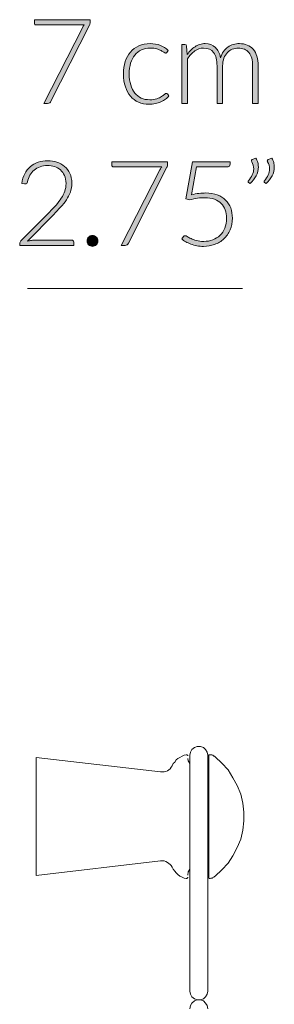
# Model space of a CAD drawing. Header units: inches. Extents: x 21.4 to 66.1, y -65.8 to -7.3.
# Tile 9 of 9: x 60.7 to 66.1, y -28.1 to -7.3. Entities that reach past the tile are written whole.
import ezdxf

# ---------------------------------------------------------------- set-up
doc = ezdxf.new("R2010")
doc.units = ezdxf.units.IN
doc.header["$MEASUREMENT"] = 0
doc.layers.add('Capa 1', color=7, linetype='Continuous')

# ---------------------------------------------------------------- blocks, each defined once
blk = doc.blocks.new('block 5')
at = {"layer": 'Capa 1'}
h = blk.add_hatch(color=250, dxfattribs=at)
h.dxf.hatch_style = 2
edge = h.paths.add_edge_path()
edge.add_spline(control_points=[(62.169, -7.333), (62.169, -7.333), (62.169, -7.387), (62.169, -7.387), (62.169, -7.401), (62.168, -7.414), (62.165, -7.424), (62.162, -7.434), (62.158, -7.443), (62.154, -7.451), (62.154, -7.451), (61.343, -9.056), (61.343, -9.056), (61.337, -9.07), (61.328, -9.081), (61.316, -9.089), (61.305, -9.097), (61.29, -9.101), (61.272, -9.101), (61.272, -9.101), (61.191, -9.101), (61.191, -9.101), (61.191, -9.101), (62.007, -7.502), (62.007, -7.502), (62.018, -7.481), (62.031, -7.461), (62.045, -7.443), (62.045, -7.443), (61.026, -7.443), (61.026, -7.443), (61.017, -7.443), (61.009, -7.44), (61.003, -7.433), (60.997, -7.427), (60.993, -7.419), (60.993, -7.41), (60.993, -7.41), (60.993, -7.333), (60.993, -7.333), (60.993, -7.333), (62.169, -7.333), (62.169, -7.333)], knot_values=[0, 0, 0, 0, 1, 1, 1, 2, 2, 2, 3, 3, 3, 4, 4, 4, 5, 5, 5, 6, 6, 6, 7, 7, 7, 8, 8, 8, 9, 9, 9, 10, 10, 10, 11, 11, 11, 12, 12, 12, 13, 13, 13, 14, 14, 14, 14], degree=3, periodic=1)
h = blk.add_hatch(color=250, dxfattribs=at)
h.dxf.hatch_style = 2
edge = h.paths.add_edge_path()
edge.add_spline(control_points=[(63.784, -8.024), (63.779, -8.029), (63.775, -8.032), (63.772, -8.035), (63.768, -8.038), (63.763, -8.039), (63.756, -8.039), (63.748, -8.039), (63.736, -8.034), (63.722, -8.022), (63.707, -8.011), (63.688, -7.999), (63.664, -7.986), (63.64, -7.972), (63.609, -7.96), (63.573, -7.949), (63.537, -7.938), (63.493, -7.932), (63.441, -7.932), (63.369, -7.932), (63.306, -7.945), (63.251, -7.97), (63.195, -7.996), (63.149, -8.032), (63.111, -8.079), (63.073, -8.127), (63.044, -8.184), (63.024, -8.252), (63.004, -8.319), (62.994, -8.395), (62.994, -8.479), (62.994, -8.567), (63.004, -8.644), (63.025, -8.711), (63.045, -8.779), (63.074, -8.836), (63.111, -8.882), (63.149, -8.928), (63.194, -8.964), (63.247, -8.988), (63.301, -9.012), (63.36, -9.024), (63.425, -9.024), (63.485, -9.024), (63.535, -9.017), (63.575, -9.003), (63.616, -8.988), (63.649, -8.973), (63.675, -8.956), (63.702, -8.94), (63.723, -8.924), (63.738, -8.91), (63.753, -8.896), (63.766, -8.889), (63.775, -8.889), (63.786, -8.889), (63.794, -8.893), (63.8, -8.902), (63.8, -8.902), (63.832, -8.942), (63.832, -8.942), (63.813, -8.966), (63.789, -8.99), (63.76, -9.012), (63.73, -9.033), (63.698, -9.052), (63.661, -9.068), (63.624, -9.084), (63.585, -9.096), (63.542, -9.105), (63.499, -9.113), (63.454, -9.118), (63.407, -9.118), (63.328, -9.118), (63.256, -9.103), (63.191, -9.075), (63.125, -9.046), (63.069, -9.004), (63.022, -8.949), (62.975, -8.895), (62.938, -8.828), (62.912, -8.749), (62.886, -8.67), (62.873, -8.58), (62.873, -8.479), (62.873, -8.384), (62.885, -8.298), (62.91, -8.219), (62.935, -8.141), (62.972, -8.073), (63.019, -8.017), (63.067, -7.96), (63.126, -7.916), (63.196, -7.885), (63.265, -7.854), (63.345, -7.838), (63.435, -7.838), (63.516, -7.838), (63.588, -7.851), (63.651, -7.877), (63.713, -7.903), (63.768, -7.938), (63.815, -7.982), (63.815, -7.982), (63.784, -8.024), (63.784, -8.024)], knot_values=[0, 0, 0, 0, 1, 1, 1, 2, 2, 2, 3, 3, 3, 4, 4, 4, 5, 5, 5, 6, 6, 6, 7, 7, 7, 8, 8, 8, 9, 9, 9, 10, 10, 10, 11, 11, 11, 12, 12, 12, 13, 13, 13, 14, 14, 14, 15, 15, 15, 16, 16, 16, 17, 17, 17, 18, 18, 18, 19, 19, 19, 20, 20, 20, 21, 21, 21, 22, 22, 22, 23, 23, 23, 24, 24, 24, 25, 25, 25, 26, 26, 26, 27, 27, 27, 28, 28, 28, 29, 29, 29, 30, 30, 30, 31, 31, 31, 32, 32, 32, 33, 33, 33, 34, 34, 34, 35, 35, 35, 35], degree=3, periodic=1)
h = blk.add_hatch(color=250, dxfattribs=at)
h.dxf.hatch_style = 2
edge = h.paths.add_edge_path()
edge.add_spline(control_points=[(64.102, -9.101), (64.102, -9.101), (64.102, -7.858), (64.102, -7.858), (64.102, -7.858), (64.167, -7.858), (64.167, -7.858), (64.189, -7.858), (64.201, -7.869), (64.205, -7.889), (64.205, -7.889), (64.216, -8.069), (64.216, -8.069), (64.24, -8.035), (64.266, -8.004), (64.293, -7.976), (64.321, -7.947), (64.35, -7.923), (64.381, -7.903), (64.413, -7.882), (64.446, -7.866), (64.481, -7.855), (64.517, -7.844), (64.554, -7.838), (64.593, -7.838), (64.684, -7.838), (64.756, -7.865), (64.811, -7.918), (64.865, -7.97), (64.901, -8.044), (64.92, -8.138), (64.935, -8.087), (64.956, -8.042), (64.983, -8.005), (65.01, -7.967), (65.041, -7.936), (65.076, -7.911), (65.111, -7.887), (65.149, -7.868), (65.191, -7.856), (65.232, -7.844), (65.274, -7.838), (65.317, -7.838), (65.379, -7.838), (65.434, -7.848), (65.483, -7.869), (65.532, -7.889), (65.574, -7.919), (65.608, -7.959), (65.643, -7.999), (65.669, -8.049), (65.688, -8.107), (65.706, -8.165), (65.715, -8.232), (65.715, -8.307), (65.715, -8.307), (65.715, -9.101), (65.715, -9.101), (65.715, -9.101), (65.596, -9.101), (65.596, -9.101), (65.596, -9.101), (65.596, -8.307), (65.596, -8.307), (65.596, -8.185), (65.57, -8.092), (65.518, -8.029), (65.465, -7.965), (65.39, -7.933), (65.293, -7.933), (65.249, -7.933), (65.208, -7.941), (65.168, -7.957), (65.129, -7.973), (65.094, -7.996), (65.063, -8.028), (65.033, -8.059), (65.009, -8.098), (64.991, -8.144), (64.973, -8.191), (64.964, -8.245), (64.964, -8.307), (64.964, -8.307), (64.964, -9.101), (64.964, -9.101), (64.964, -9.101), (64.845, -9.101), (64.845, -9.101), (64.845, -9.101), (64.845, -8.307), (64.845, -8.307), (64.845, -8.186), (64.821, -8.093), (64.773, -8.029), (64.725, -7.965), (64.654, -7.933), (64.562, -7.933), (64.494, -7.933), (64.432, -7.954), (64.374, -7.994), (64.317, -8.034), (64.266, -8.09), (64.221, -8.162), (64.221, -8.162), (64.221, -9.101), (64.221, -9.101), (64.221, -9.101), (64.102, -9.101), (64.102, -9.101)], knot_values=[0, 0, 0, 0, 1, 1, 1, 2, 2, 2, 3, 3, 3, 4, 4, 4, 5, 5, 5, 6, 6, 6, 7, 7, 7, 8, 8, 8, 9, 9, 9, 10, 10, 10, 11, 11, 11, 12, 12, 12, 13, 13, 13, 14, 14, 14, 15, 15, 15, 16, 16, 16, 17, 17, 17, 18, 18, 18, 19, 19, 19, 20, 20, 20, 21, 21, 21, 22, 22, 22, 23, 23, 23, 24, 24, 24, 25, 25, 25, 26, 26, 26, 27, 27, 27, 28, 28, 28, 29, 29, 29, 30, 30, 30, 31, 31, 31, 32, 32, 32, 33, 33, 33, 34, 34, 34, 35, 35, 35, 36, 36, 36, 36], degree=3, periodic=1)
h = blk.add_hatch(color=250, dxfattribs=at)
h.dxf.hatch_style = 2
edge = h.paths.add_edge_path()
edge.add_spline(control_points=[(61.275, -10.312), (61.343, -10.312), (61.407, -10.322), (61.468, -10.341), (61.529, -10.361), (61.583, -10.391), (61.63, -10.43), (61.677, -10.47), (61.714, -10.519), (61.741, -10.579), (61.769, -10.638), (61.783, -10.708), (61.783, -10.788), (61.783, -10.855), (61.772, -10.917), (61.752, -10.974), (61.732, -11.031), (61.704, -11.085), (61.669, -11.138), (61.634, -11.191), (61.593, -11.242), (61.547, -11.291), (61.501, -11.341), (61.452, -11.391), (61.402, -11.443), (61.402, -11.443), (60.848, -12.008), (60.848, -12.008), (60.874, -12.001), (60.902, -11.996), (60.931, -11.993), (60.96, -11.989), (60.989, -11.988), (61.018, -11.988), (61.018, -11.988), (61.781, -11.988), (61.781, -11.988), (61.795, -11.988), (61.805, -11.992), (61.813, -11.999), (61.821, -12.007), (61.825, -12.018), (61.825, -12.03), (61.825, -12.03), (61.825, -12.1), (61.825, -12.1), (61.825, -12.1), (60.684, -12.1), (60.684, -12.1), (60.684, -12.1), (60.684, -12.058), (60.684, -12.058), (60.684, -12.048), (60.686, -12.039), (60.691, -12.029), (60.696, -12.02), (60.701, -12.012), (60.708, -12.005), (60.708, -12.005), (61.311, -11.394), (61.311, -11.394), (61.362, -11.343), (61.408, -11.294), (61.45, -11.247), (61.493, -11.199), (61.529, -11.151), (61.561, -11.103), (61.592, -11.055), (61.617, -11.005), (61.634, -10.954), (61.652, -10.904), (61.661, -10.849), (61.661, -10.792), (61.661, -10.727), (61.65, -10.67), (61.629, -10.622), (61.607, -10.575), (61.578, -10.535), (61.542, -10.505), (61.506, -10.474), (61.464, -10.451), (61.417, -10.436), (61.37, -10.421), (61.321, -10.413), (61.269, -10.413), (61.213, -10.413), (61.162, -10.422), (61.115, -10.439), (61.068, -10.456), (61.026, -10.48), (60.99, -10.51), (60.953, -10.54), (60.923, -10.577), (60.9, -10.619), (60.876, -10.661), (60.86, -10.707), (60.85, -10.757), (60.842, -10.786), (60.826, -10.801), (60.8, -10.801), (60.799, -10.801), (60.797, -10.801), (60.794, -10.8), (60.792, -10.8), (60.79, -10.8), (60.788, -10.8), (60.788, -10.8), (60.728, -10.79), (60.728, -10.79), (60.738, -10.714), (60.759, -10.646), (60.79, -10.587), (60.821, -10.528), (60.86, -10.478), (60.908, -10.437), (60.955, -10.396), (61.01, -10.365), (61.073, -10.344), (61.135, -10.323), (61.203, -10.312), (61.275, -10.312)], knot_values=[0, 0, 0, 0, 1, 1, 1, 2, 2, 2, 3, 3, 3, 4, 4, 4, 5, 5, 5, 6, 6, 6, 7, 7, 7, 8, 8, 8, 9, 9, 9, 10, 10, 10, 11, 11, 11, 12, 12, 12, 13, 13, 13, 14, 14, 14, 15, 15, 15, 16, 16, 16, 17, 17, 17, 18, 18, 18, 19, 19, 19, 20, 20, 20, 21, 21, 21, 22, 22, 22, 23, 23, 23, 24, 24, 24, 25, 25, 25, 26, 26, 26, 27, 27, 27, 28, 28, 28, 29, 29, 29, 30, 30, 30, 31, 31, 31, 32, 32, 32, 33, 33, 33, 34, 34, 34, 35, 35, 35, 36, 36, 36, 37, 37, 37, 38, 38, 38, 39, 39, 39, 40, 40, 40, 40], degree=3, periodic=1)
h = blk.add_hatch(color=250, dxfattribs=at)
h.dxf.hatch_style = 2
edge = h.paths.add_edge_path()
edge.add_spline(control_points=[(63.804, -10.332), (63.804, -10.332), (63.804, -10.386), (63.804, -10.386), (63.804, -10.4), (63.802, -10.412), (63.8, -10.423), (63.797, -10.433), (63.793, -10.442), (63.789, -10.449), (63.789, -10.449), (62.978, -12.055), (62.978, -12.055), (62.972, -12.068), (62.963, -12.079), (62.951, -12.088), (62.94, -12.096), (62.925, -12.1), (62.907, -12.1), (62.907, -12.1), (62.825, -12.1), (62.825, -12.1), (62.825, -12.1), (63.642, -10.501), (63.642, -10.501), (63.652, -10.479), (63.665, -10.459), (63.68, -10.442), (63.68, -10.442), (62.661, -10.442), (62.661, -10.442), (62.651, -10.442), (62.644, -10.439), (62.638, -10.432), (62.631, -10.425), (62.628, -10.417), (62.628, -10.408), (62.628, -10.408), (62.628, -10.332), (62.628, -10.332), (62.628, -10.332), (63.804, -10.332), (63.804, -10.332)], knot_values=[0, 0, 0, 0, 1, 1, 1, 2, 2, 2, 3, 3, 3, 4, 4, 4, 5, 5, 5, 6, 6, 6, 7, 7, 7, 8, 8, 8, 9, 9, 9, 10, 10, 10, 11, 11, 11, 12, 12, 12, 13, 13, 13, 14, 14, 14, 14], degree=3, periodic=1)
h = blk.add_hatch(color=250, dxfattribs=at)
h.dxf.hatch_style = 2
edge = h.paths.add_edge_path()
edge.add_spline(control_points=[(65.122, -10.383), (65.122, -10.4), (65.116, -10.414), (65.105, -10.425), (65.094, -10.436), (65.076, -10.442), (65.052, -10.442), (65.052, -10.442), (64.412, -10.442), (64.412, -10.442), (64.412, -10.442), (64.306, -11.032), (64.306, -11.032), (64.362, -11.018), (64.415, -11.007), (64.465, -11.001), (64.515, -10.995), (64.563, -10.992), (64.609, -10.992), (64.7, -10.992), (64.781, -11.005), (64.851, -11.031), (64.921, -11.058), (64.979, -11.094), (65.027, -11.141), (65.074, -11.188), (65.109, -11.244), (65.133, -11.309), (65.157, -11.374), (65.169, -11.445), (65.169, -11.522), (65.169, -11.615), (65.153, -11.698), (65.121, -11.772), (65.088, -11.846), (65.044, -11.908), (64.989, -11.96), (64.934, -12.012), (64.869, -12.051), (64.795, -12.079), (64.721, -12.106), (64.642, -12.12), (64.559, -12.12), (64.509, -12.12), (64.463, -12.116), (64.419, -12.107), (64.374, -12.098), (64.333, -12.087), (64.294, -12.072), (64.254, -12.057), (64.219, -12.04), (64.186, -12.021), (64.154, -12.002), (64.125, -11.983), (64.1, -11.963), (64.1, -11.963), (64.135, -11.914), (64.135, -11.914), (64.143, -11.901), (64.156, -11.895), (64.171, -11.895), (64.182, -11.895), (64.198, -11.901), (64.218, -11.914), (64.239, -11.926), (64.265, -11.94), (64.297, -11.955), (64.329, -11.97), (64.367, -11.984), (64.411, -11.996), (64.454, -12.009), (64.505, -12.015), (64.564, -12.015), (64.632, -12.015), (64.695, -12.004), (64.755, -11.982), (64.814, -11.96), (64.865, -11.928), (64.909, -11.886), (64.953, -11.845), (64.987, -11.793), (65.011, -11.732), (65.036, -11.671), (65.048, -11.602), (65.048, -11.524), (65.048, -11.461), (65.039, -11.402), (65.02, -11.349), (65.001, -11.296), (64.973, -11.25), (64.935, -11.212), (64.897, -11.174), (64.849, -11.145), (64.792, -11.124), (64.734, -11.102), (64.665, -11.092), (64.587, -11.092), (64.54, -11.092), (64.489, -11.095), (64.436, -11.103), (64.383, -11.111), (64.326, -11.123), (64.266, -11.139), (64.266, -11.139), (64.189, -11.115), (64.189, -11.115), (64.189, -11.115), (64.328, -10.332), (64.328, -10.332), (64.328, -10.332), (65.122, -10.332), (65.122, -10.332), (65.122, -10.332), (65.122, -10.383), (65.122, -10.383)], knot_values=[0, 0, 0, 0, 1, 1, 1, 2, 2, 2, 3, 3, 3, 4, 4, 4, 5, 5, 5, 6, 6, 6, 7, 7, 7, 8, 8, 8, 9, 9, 9, 10, 10, 10, 11, 11, 11, 12, 12, 12, 13, 13, 13, 14, 14, 14, 15, 15, 15, 16, 16, 16, 17, 17, 17, 18, 18, 18, 19, 19, 19, 20, 20, 20, 21, 21, 21, 22, 22, 22, 23, 23, 23, 24, 24, 24, 25, 25, 25, 26, 26, 26, 27, 27, 27, 28, 28, 28, 29, 29, 29, 30, 30, 30, 31, 31, 31, 32, 32, 32, 33, 33, 33, 34, 34, 34, 35, 35, 35, 36, 36, 36, 37, 37, 37, 38, 38, 38, 38], degree=3, periodic=1)
h = blk.add_hatch(color=250, dxfattribs=at)
h.dxf.hatch_style = 2
edge = h.paths.add_edge_path()
edge.add_spline(control_points=[(65.664, -10.254), (65.683, -10.286), (65.696, -10.318), (65.704, -10.349), (65.713, -10.38), (65.717, -10.412), (65.717, -10.443), (65.717, -10.508), (65.701, -10.571), (65.669, -10.631), (65.638, -10.691), (65.596, -10.745), (65.546, -10.794), (65.546, -10.794), (65.511, -10.772), (65.511, -10.772), (65.505, -10.767), (65.502, -10.761), (65.502, -10.754), (65.502, -10.748), (65.504, -10.742), (65.51, -10.737), (65.541, -10.695), (65.567, -10.653), (65.588, -10.611), (65.609, -10.569), (65.619, -10.526), (65.619, -10.481), (65.619, -10.433), (65.605, -10.383), (65.576, -10.332), (65.572, -10.325), (65.569, -10.319), (65.569, -10.312), (65.569, -10.3), (65.576, -10.292), (65.588, -10.287), (65.588, -10.287), (65.664, -10.254), (65.664, -10.254)], knot_values=[0, 0, 0, 0, 1, 1, 1, 2, 2, 2, 3, 3, 3, 4, 4, 4, 5, 5, 5, 6, 6, 6, 7, 7, 7, 8, 8, 8, 9, 9, 9, 10, 10, 10, 11, 11, 11, 12, 12, 12, 13, 13, 13, 13], degree=3, periodic=1)
edge = h.paths.add_edge_path()
edge.add_spline(control_points=[(66, -10.254), (66.019, -10.286), (66.032, -10.318), (66.04, -10.349), (66.049, -10.38), (66.053, -10.412), (66.053, -10.443), (66.053, -10.508), (66.037, -10.571), (66.005, -10.631), (65.974, -10.691), (65.933, -10.745), (65.882, -10.794), (65.882, -10.794), (65.847, -10.772), (65.847, -10.772), (65.841, -10.767), (65.838, -10.761), (65.838, -10.754), (65.838, -10.748), (65.841, -10.742), (65.845, -10.737), (65.877, -10.695), (65.903, -10.653), (65.924, -10.611), (65.945, -10.569), (65.955, -10.526), (65.955, -10.481), (65.955, -10.433), (65.941, -10.383), (65.912, -10.332), (65.907, -10.325), (65.905, -10.319), (65.905, -10.312), (65.905, -10.3), (65.912, -10.292), (65.924, -10.287), (65.924, -10.287), (66, -10.254), (66, -10.254)], knot_values=[0, 0, 0, 0, 1, 1, 1, 2, 2, 2, 3, 3, 3, 4, 4, 4, 5, 5, 5, 6, 6, 6, 7, 7, 7, 8, 8, 8, 9, 9, 9, 10, 10, 10, 11, 11, 11, 12, 12, 12, 13, 13, 13, 13], degree=3, periodic=1)
h = blk.add_hatch(color=250, dxfattribs=at)
h.dxf.hatch_style = 2
edge = h.paths.add_edge_path()
edge.add_spline(control_points=[(62.104, -12.004), (62.104, -11.988), (62.106, -11.973), (62.112, -11.959), (62.118, -11.945), (62.126, -11.932), (62.137, -11.922), (62.147, -11.912), (62.159, -11.903), (62.173, -11.897), (62.187, -11.891), (62.202, -11.887), (62.218, -11.887), (62.234, -11.887), (62.249, -11.891), (62.264, -11.897), (62.278, -11.903), (62.29, -11.912), (62.3, -11.922), (62.311, -11.932), (62.319, -11.945), (62.326, -11.959), (62.332, -11.973), (62.335, -11.988), (62.335, -12.004), (62.335, -12.02), (62.332, -12.036), (62.326, -12.049), (62.319, -12.063), (62.311, -12.075), (62.3, -12.086), (62.29, -12.096), (62.278, -12.104), (62.264, -12.11), (62.249, -12.116), (62.234, -12.119), (62.218, -12.119), (62.186, -12.119), (62.159, -12.108), (62.137, -12.086), (62.115, -12.064), (62.104, -12.036), (62.104, -12.004)], knot_values=[0, 0, 0, 0, 1, 1, 1, 2, 2, 2, 3, 3, 3, 4, 4, 4, 5, 5, 5, 6, 6, 6, 7, 7, 7, 8, 8, 8, 9, 9, 9, 10, 10, 10, 11, 11, 11, 12, 12, 12, 13, 13, 13, 14, 14, 14, 14], degree=3, periodic=1)
at = {"layer": 'Capa 1', "lineweight": 0}
for points, knots in [([(62.169, -7.333), (62.169, -7.333), (62.169, -7.387), (62.169, -7.387), (62.169, -7.401), (62.168, -7.414), (62.165, -7.424), (62.162, -7.434), (62.158, -7.443), (62.154, -7.451), (62.154, -7.451), (61.343, -9.056), (61.343, -9.056), (61.337, -9.07), (61.328, -9.081), (61.316, -9.089), (61.305, -9.097), (61.29, -9.101), (61.272, -9.101), (61.272, -9.101), (61.191, -9.101), (61.191, -9.101), (61.191, -9.101), (62.007, -7.502), (62.007, -7.502), (62.018, -7.481), (62.031, -7.461), (62.045, -7.443), (62.045, -7.443), (61.026, -7.443), (61.026, -7.443), (61.017, -7.443), (61.009, -7.44), (61.003, -7.433), (60.997, -7.427), (60.993, -7.419), (60.993, -7.41), (60.993, -7.41), (60.993, -7.333), (60.993, -7.333), (60.993, -7.333), (62.169, -7.333), (62.169, -7.333)], [0, 0, 0, 0, 1, 1, 1, 2, 2, 2, 3, 3, 3, 4, 4, 4, 5, 5, 5, 6, 6, 6, 7, 7, 7, 8, 8, 8, 9, 9, 9, 10, 10, 10, 11, 11, 11, 12, 12, 12, 13, 13, 13, 14, 14, 14, 14]), ([(63.784, -8.024), (63.779, -8.029), (63.775, -8.032), (63.772, -8.035), (63.768, -8.038), (63.763, -8.039), (63.756, -8.039), (63.748, -8.039), (63.736, -8.034), (63.722, -8.022), (63.707, -8.011), (63.688, -7.999), (63.664, -7.986), (63.64, -7.972), (63.609, -7.96), (63.573, -7.949), (63.537, -7.938), (63.493, -7.932), (63.441, -7.932), (63.369, -7.932), (63.306, -7.945), (63.251, -7.97), (63.195, -7.996), (63.149, -8.032), (63.111, -8.079), (63.073, -8.127), (63.044, -8.184), (63.024, -8.252), (63.004, -8.319), (62.994, -8.395), (62.994, -8.479), (62.994, -8.567), (63.004, -8.644), (63.025, -8.711), (63.045, -8.779), (63.074, -8.836), (63.111, -8.882), (63.149, -8.928), (63.194, -8.964), (63.247, -8.988), (63.301, -9.012), (63.36, -9.024), (63.425, -9.024), (63.485, -9.024), (63.535, -9.017), (63.575, -9.003), (63.616, -8.988), (63.649, -8.973), (63.675, -8.956), (63.702, -8.94), (63.723, -8.924), (63.738, -8.91), (63.753, -8.896), (63.766, -8.889), (63.775, -8.889), (63.786, -8.889), (63.794, -8.893), (63.8, -8.902), (63.8, -8.902), (63.832, -8.942), (63.832, -8.942), (63.813, -8.966), (63.789, -8.99), (63.76, -9.012), (63.73, -9.033), (63.698, -9.052), (63.661, -9.068), (63.624, -9.084), (63.585, -9.096), (63.542, -9.105), (63.499, -9.113), (63.454, -9.118), (63.407, -9.118), (63.328, -9.118), (63.256, -9.103), (63.191, -9.075), (63.125, -9.046), (63.069, -9.004), (63.022, -8.949), (62.975, -8.895), (62.938, -8.828), (62.912, -8.749), (62.886, -8.67), (62.873, -8.58), (62.873, -8.479), (62.873, -8.384), (62.885, -8.298), (62.91, -8.219), (62.935, -8.141), (62.972, -8.073), (63.019, -8.017), (63.067, -7.96), (63.126, -7.916), (63.196, -7.885), (63.265, -7.854), (63.345, -7.838), (63.435, -7.838), (63.516, -7.838), (63.588, -7.851), (63.651, -7.877), (63.713, -7.903), (63.768, -7.938), (63.815, -7.982), (63.815, -7.982), (63.784, -8.024), (63.784, -8.024)], [0, 0, 0, 0, 1, 1, 1, 2, 2, 2, 3, 3, 3, 4, 4, 4, 5, 5, 5, 6, 6, 6, 7, 7, 7, 8, 8, 8, 9, 9, 9, 10, 10, 10, 11, 11, 11, 12, 12, 12, 13, 13, 13, 14, 14, 14, 15, 15, 15, 16, 16, 16, 17, 17, 17, 18, 18, 18, 19, 19, 19, 20, 20, 20, 21, 21, 21, 22, 22, 22, 23, 23, 23, 24, 24, 24, 25, 25, 25, 26, 26, 26, 27, 27, 27, 28, 28, 28, 29, 29, 29, 30, 30, 30, 31, 31, 31, 32, 32, 32, 33, 33, 33, 34, 34, 34, 35, 35, 35, 35]), ([(64.102, -9.101), (64.102, -9.101), (64.102, -7.858), (64.102, -7.858), (64.102, -7.858), (64.167, -7.858), (64.167, -7.858), (64.189, -7.858), (64.201, -7.869), (64.205, -7.889), (64.205, -7.889), (64.216, -8.069), (64.216, -8.069), (64.24, -8.035), (64.266, -8.004), (64.293, -7.976), (64.321, -7.947), (64.35, -7.923), (64.381, -7.903), (64.413, -7.882), (64.446, -7.866), (64.481, -7.855), (64.517, -7.844), (64.554, -7.838), (64.593, -7.838), (64.684, -7.838), (64.756, -7.865), (64.811, -7.918), (64.865, -7.97), (64.901, -8.044), (64.92, -8.138), (64.935, -8.087), (64.956, -8.042), (64.983, -8.005), (65.01, -7.967), (65.041, -7.936), (65.076, -7.911), (65.111, -7.887), (65.149, -7.868), (65.191, -7.856), (65.232, -7.844), (65.274, -7.838), (65.317, -7.838), (65.379, -7.838), (65.434, -7.848), (65.483, -7.869), (65.532, -7.889), (65.574, -7.919), (65.608, -7.959), (65.643, -7.999), (65.669, -8.049), (65.688, -8.107), (65.706, -8.165), (65.715, -8.232), (65.715, -8.307), (65.715, -8.307), (65.715, -9.101), (65.715, -9.101), (65.715, -9.101), (65.596, -9.101), (65.596, -9.101), (65.596, -9.101), (65.596, -8.307), (65.596, -8.307), (65.596, -8.185), (65.57, -8.092), (65.518, -8.029), (65.465, -7.965), (65.39, -7.933), (65.293, -7.933), (65.249, -7.933), (65.208, -7.941), (65.168, -7.957), (65.129, -7.973), (65.094, -7.996), (65.063, -8.028), (65.033, -8.059), (65.009, -8.098), (64.991, -8.144), (64.973, -8.191), (64.964, -8.245), (64.964, -8.307), (64.964, -8.307), (64.964, -9.101), (64.964, -9.101), (64.964, -9.101), (64.845, -9.101), (64.845, -9.101), (64.845, -9.101), (64.845, -8.307), (64.845, -8.307), (64.845, -8.186), (64.821, -8.093), (64.773, -8.029), (64.725, -7.965), (64.654, -7.933), (64.562, -7.933), (64.494, -7.933), (64.432, -7.954), (64.374, -7.994), (64.317, -8.034), (64.266, -8.09), (64.221, -8.162), (64.221, -8.162), (64.221, -9.101), (64.221, -9.101), (64.221, -9.101), (64.102, -9.101), (64.102, -9.101)], [0, 0, 0, 0, 1, 1, 1, 2, 2, 2, 3, 3, 3, 4, 4, 4, 5, 5, 5, 6, 6, 6, 7, 7, 7, 8, 8, 8, 9, 9, 9, 10, 10, 10, 11, 11, 11, 12, 12, 12, 13, 13, 13, 14, 14, 14, 15, 15, 15, 16, 16, 16, 17, 17, 17, 18, 18, 18, 19, 19, 19, 20, 20, 20, 21, 21, 21, 22, 22, 22, 23, 23, 23, 24, 24, 24, 25, 25, 25, 26, 26, 26, 27, 27, 27, 28, 28, 28, 29, 29, 29, 30, 30, 30, 31, 31, 31, 32, 32, 32, 33, 33, 33, 34, 34, 34, 35, 35, 35, 36, 36, 36, 36]), ([(61.275, -10.312), (61.343, -10.312), (61.407, -10.322), (61.468, -10.341), (61.529, -10.361), (61.583, -10.391), (61.63, -10.43), (61.677, -10.47), (61.714, -10.519), (61.741, -10.579), (61.769, -10.638), (61.783, -10.708), (61.783, -10.788), (61.783, -10.855), (61.772, -10.917), (61.752, -10.974), (61.732, -11.031), (61.704, -11.085), (61.669, -11.138), (61.634, -11.191), (61.593, -11.242), (61.547, -11.291), (61.501, -11.341), (61.452, -11.391), (61.402, -11.443), (61.402, -11.443), (60.848, -12.008), (60.848, -12.008), (60.874, -12.001), (60.902, -11.996), (60.931, -11.993), (60.96, -11.989), (60.989, -11.988), (61.018, -11.988), (61.018, -11.988), (61.781, -11.988), (61.781, -11.988), (61.795, -11.988), (61.805, -11.992), (61.813, -11.999), (61.821, -12.007), (61.825, -12.018), (61.825, -12.03), (61.825, -12.03), (61.825, -12.1), (61.825, -12.1), (61.825, -12.1), (60.684, -12.1), (60.684, -12.1), (60.684, -12.1), (60.684, -12.058), (60.684, -12.058), (60.684, -12.048), (60.686, -12.039), (60.691, -12.029), (60.696, -12.02), (60.701, -12.012), (60.708, -12.005), (60.708, -12.005), (61.311, -11.394), (61.311, -11.394), (61.362, -11.343), (61.408, -11.294), (61.45, -11.247), (61.493, -11.199), (61.529, -11.151), (61.561, -11.103), (61.592, -11.055), (61.617, -11.005), (61.634, -10.954), (61.652, -10.904), (61.661, -10.849), (61.661, -10.792), (61.661, -10.727), (61.65, -10.67), (61.629, -10.622), (61.607, -10.575), (61.578, -10.535), (61.542, -10.505), (61.506, -10.474), (61.464, -10.451), (61.417, -10.436), (61.37, -10.421), (61.321, -10.413), (61.269, -10.413), (61.213, -10.413), (61.162, -10.422), (61.115, -10.439), (61.068, -10.456), (61.026, -10.48), (60.99, -10.51), (60.953, -10.54), (60.923, -10.577), (60.9, -10.619), (60.876, -10.661), (60.86, -10.707), (60.85, -10.757), (60.842, -10.786), (60.826, -10.801), (60.8, -10.801), (60.799, -10.801), (60.797, -10.801), (60.794, -10.8), (60.792, -10.8), (60.79, -10.8), (60.788, -10.8), (60.788, -10.8), (60.728, -10.79), (60.728, -10.79), (60.738, -10.714), (60.759, -10.646), (60.79, -10.587), (60.821, -10.528), (60.86, -10.478), (60.908, -10.437), (60.955, -10.396), (61.01, -10.365), (61.073, -10.344), (61.135, -10.323), (61.203, -10.312), (61.275, -10.312)], [0, 0, 0, 0, 1, 1, 1, 2, 2, 2, 3, 3, 3, 4, 4, 4, 5, 5, 5, 6, 6, 6, 7, 7, 7, 8, 8, 8, 9, 9, 9, 10, 10, 10, 11, 11, 11, 12, 12, 12, 13, 13, 13, 14, 14, 14, 15, 15, 15, 16, 16, 16, 17, 17, 17, 18, 18, 18, 19, 19, 19, 20, 20, 20, 21, 21, 21, 22, 22, 22, 23, 23, 23, 24, 24, 24, 25, 25, 25, 26, 26, 26, 27, 27, 27, 28, 28, 28, 29, 29, 29, 30, 30, 30, 31, 31, 31, 32, 32, 32, 33, 33, 33, 34, 34, 34, 35, 35, 35, 36, 36, 36, 37, 37, 37, 38, 38, 38, 39, 39, 39, 40, 40, 40, 40]), ([(63.804, -10.332), (63.804, -10.332), (63.804, -10.386), (63.804, -10.386), (63.804, -10.4), (63.802, -10.412), (63.8, -10.423), (63.797, -10.433), (63.793, -10.442), (63.789, -10.449), (63.789, -10.449), (62.978, -12.055), (62.978, -12.055), (62.972, -12.068), (62.963, -12.079), (62.951, -12.088), (62.94, -12.096), (62.925, -12.1), (62.907, -12.1), (62.907, -12.1), (62.825, -12.1), (62.825, -12.1), (62.825, -12.1), (63.642, -10.501), (63.642, -10.501), (63.652, -10.479), (63.665, -10.459), (63.68, -10.442), (63.68, -10.442), (62.661, -10.442), (62.661, -10.442), (62.651, -10.442), (62.644, -10.439), (62.638, -10.432), (62.631, -10.425), (62.628, -10.417), (62.628, -10.408), (62.628, -10.408), (62.628, -10.332), (62.628, -10.332), (62.628, -10.332), (63.804, -10.332), (63.804, -10.332)], [0, 0, 0, 0, 1, 1, 1, 2, 2, 2, 3, 3, 3, 4, 4, 4, 5, 5, 5, 6, 6, 6, 7, 7, 7, 8, 8, 8, 9, 9, 9, 10, 10, 10, 11, 11, 11, 12, 12, 12, 13, 13, 13, 14, 14, 14, 14]), ([(65.122, -10.383), (65.122, -10.4), (65.116, -10.414), (65.105, -10.425), (65.094, -10.436), (65.076, -10.442), (65.052, -10.442), (65.052, -10.442), (64.412, -10.442), (64.412, -10.442), (64.412, -10.442), (64.306, -11.032), (64.306, -11.032), (64.362, -11.018), (64.415, -11.007), (64.465, -11.001), (64.515, -10.995), (64.563, -10.992), (64.609, -10.992), (64.7, -10.992), (64.781, -11.005), (64.851, -11.031), (64.921, -11.058), (64.979, -11.094), (65.027, -11.141), (65.074, -11.188), (65.109, -11.244), (65.133, -11.309), (65.157, -11.374), (65.169, -11.445), (65.169, -11.522), (65.169, -11.615), (65.153, -11.698), (65.121, -11.772), (65.088, -11.846), (65.044, -11.908), (64.989, -11.96), (64.934, -12.012), (64.869, -12.051), (64.795, -12.079), (64.721, -12.106), (64.642, -12.12), (64.559, -12.12), (64.509, -12.12), (64.463, -12.116), (64.419, -12.107), (64.374, -12.098), (64.333, -12.087), (64.294, -12.072), (64.254, -12.057), (64.219, -12.04), (64.186, -12.021), (64.154, -12.002), (64.125, -11.983), (64.1, -11.963), (64.1, -11.963), (64.135, -11.914), (64.135, -11.914), (64.143, -11.901), (64.156, -11.895), (64.171, -11.895), (64.182, -11.895), (64.198, -11.901), (64.218, -11.914), (64.239, -11.926), (64.265, -11.94), (64.297, -11.955), (64.329, -11.97), (64.367, -11.984), (64.411, -11.996), (64.454, -12.009), (64.505, -12.015), (64.564, -12.015), (64.632, -12.015), (64.695, -12.004), (64.755, -11.982), (64.814, -11.96), (64.865, -11.928), (64.909, -11.886), (64.953, -11.845), (64.987, -11.793), (65.011, -11.732), (65.036, -11.671), (65.048, -11.602), (65.048, -11.524), (65.048, -11.461), (65.039, -11.402), (65.02, -11.349), (65.001, -11.296), (64.973, -11.25), (64.935, -11.212), (64.897, -11.174), (64.849, -11.145), (64.792, -11.124), (64.734, -11.102), (64.665, -11.092), (64.587, -11.092), (64.54, -11.092), (64.489, -11.095), (64.436, -11.103), (64.383, -11.111), (64.326, -11.123), (64.266, -11.139), (64.266, -11.139), (64.189, -11.115), (64.189, -11.115), (64.189, -11.115), (64.328, -10.332), (64.328, -10.332), (64.328, -10.332), (65.122, -10.332), (65.122, -10.332), (65.122, -10.332), (65.122, -10.383), (65.122, -10.383)], [0, 0, 0, 0, 1, 1, 1, 2, 2, 2, 3, 3, 3, 4, 4, 4, 5, 5, 5, 6, 6, 6, 7, 7, 7, 8, 8, 8, 9, 9, 9, 10, 10, 10, 11, 11, 11, 12, 12, 12, 13, 13, 13, 14, 14, 14, 15, 15, 15, 16, 16, 16, 17, 17, 17, 18, 18, 18, 19, 19, 19, 20, 20, 20, 21, 21, 21, 22, 22, 22, 23, 23, 23, 24, 24, 24, 25, 25, 25, 26, 26, 26, 27, 27, 27, 28, 28, 28, 29, 29, 29, 30, 30, 30, 31, 31, 31, 32, 32, 32, 33, 33, 33, 34, 34, 34, 35, 35, 35, 36, 36, 36, 37, 37, 37, 38, 38, 38, 38]), ([(65.664, -10.254), (65.683, -10.286), (65.696, -10.318), (65.704, -10.349), (65.713, -10.38), (65.717, -10.412), (65.717, -10.443), (65.717, -10.508), (65.701, -10.571), (65.669, -10.631), (65.638, -10.691), (65.596, -10.745), (65.546, -10.794), (65.546, -10.794), (65.511, -10.772), (65.511, -10.772), (65.505, -10.767), (65.502, -10.761), (65.502, -10.754), (65.502, -10.748), (65.504, -10.742), (65.51, -10.737), (65.541, -10.695), (65.567, -10.653), (65.588, -10.611), (65.609, -10.569), (65.619, -10.526), (65.619, -10.481), (65.619, -10.433), (65.605, -10.383), (65.576, -10.332), (65.572, -10.325), (65.569, -10.319), (65.569, -10.312), (65.569, -10.3), (65.576, -10.292), (65.588, -10.287), (65.588, -10.287), (65.664, -10.254), (65.664, -10.254)], [0, 0, 0, 0, 1, 1, 1, 2, 2, 2, 3, 3, 3, 4, 4, 4, 5, 5, 5, 6, 6, 6, 7, 7, 7, 8, 8, 8, 9, 9, 9, 10, 10, 10, 11, 11, 11, 12, 12, 12, 13, 13, 13, 13]), ([(66, -10.254), (66.019, -10.286), (66.032, -10.318), (66.04, -10.349), (66.049, -10.38), (66.053, -10.412), (66.053, -10.443), (66.053, -10.508), (66.037, -10.571), (66.005, -10.631), (65.974, -10.691), (65.933, -10.745), (65.882, -10.794), (65.882, -10.794), (65.847, -10.772), (65.847, -10.772), (65.841, -10.767), (65.838, -10.761), (65.838, -10.754), (65.838, -10.748), (65.841, -10.742), (65.845, -10.737), (65.877, -10.695), (65.903, -10.653), (65.924, -10.611), (65.945, -10.569), (65.955, -10.526), (65.955, -10.481), (65.955, -10.433), (65.941, -10.383), (65.912, -10.332), (65.907, -10.325), (65.905, -10.319), (65.905, -10.312), (65.905, -10.3), (65.912, -10.292), (65.924, -10.287), (65.924, -10.287), (66, -10.254), (66, -10.254)], [0, 0, 0, 0, 1, 1, 1, 2, 2, 2, 3, 3, 3, 4, 4, 4, 5, 5, 5, 6, 6, 6, 7, 7, 7, 8, 8, 8, 9, 9, 9, 10, 10, 10, 11, 11, 11, 12, 12, 12, 13, 13, 13, 13]), ([(62.104, -12.004), (62.104, -11.988), (62.106, -11.973), (62.112, -11.959), (62.118, -11.945), (62.126, -11.932), (62.137, -11.922), (62.147, -11.912), (62.159, -11.903), (62.173, -11.897), (62.187, -11.891), (62.202, -11.887), (62.218, -11.887), (62.234, -11.887), (62.249, -11.891), (62.264, -11.897), (62.278, -11.903), (62.29, -11.912), (62.3, -11.922), (62.311, -11.932), (62.319, -11.945), (62.326, -11.959), (62.332, -11.973), (62.335, -11.988), (62.335, -12.004), (62.335, -12.02), (62.332, -12.036), (62.326, -12.049), (62.319, -12.063), (62.311, -12.075), (62.3, -12.086), (62.29, -12.096), (62.278, -12.104), (62.264, -12.11), (62.249, -12.116), (62.234, -12.119), (62.218, -12.119), (62.186, -12.119), (62.159, -12.108), (62.137, -12.086), (62.115, -12.064), (62.104, -12.036), (62.104, -12.004)], [0, 0, 0, 0, 1, 1, 1, 2, 2, 2, 3, 3, 3, 4, 4, 4, 5, 5, 5, 6, 6, 6, 7, 7, 7, 8, 8, 8, 9, 9, 9, 10, 10, 10, 11, 11, 11, 12, 12, 12, 13, 13, 13, 14, 14, 14, 14])]:
    blk.add_open_spline(points, degree=3, knots=knots, dxfattribs=at)

msp = doc.modelspace()

# ---------------------------------------------------------------- linework, layer by layer
at = {"layer": 'Capa 1', "color": 251, "lineweight": 13}
msp.add_lwpolyline([(60.85, -13.009), (65.383, -13.009)], dxfattribs=at)
at = {"layer": 'Capa 1', "color": 251, "lineweight": 9}
for points in [[(64.196, -22.853), (64.152, -22.864), (64.107, -22.886), (64.063, -22.908), (64.019, -22.93), (63.986, -22.963), (63.953, -23.007), (63.92, -23.04), (63.898, -23.084)], [(64.229, -22.875), (64.229, -22.864), (64.218, -22.864), (64.218, -22.853), (64.207, -22.853), (64.196, -22.853)], [(64.648, -22.864), (64.637, -22.798), (64.604, -22.743), (64.56, -22.699), (64.494, -22.678), (64.427, -22.678), (64.372, -22.699), (64.317, -22.743), (64.284, -22.798), (64.273, -22.864)], [(64.273, -22.864), (64.273, -22.875), (64.273, -22.908), (64.273, -22.974), (64.273, -23.04), (64.273, -23.062), (64.273, -23.161), (64.273, -23.293), (64.273, -23.436), (64.273, -23.589), (64.273, -23.754), (64.273, -23.93), (64.273, -24.106)], [(64.648, -22.985), (64.648, -22.974), (64.648, -22.908), (64.648, -22.875), (64.648, -22.864)], [(64.703, -22.853), (64.693, -22.853), (64.682, -22.853), (64.67, -22.864), (64.67, -22.875)], [(64.803, -22.897), (64.792, -22.886), (64.781, -22.886), (64.77, -22.875), (64.759, -22.864), (64.748, -22.864), (64.737, -22.853), (64.714, -22.853), (64.703, -22.853)], [(63.655, -23.216), (61.028, -22.908)], [(61.028, -22.908), (61.028, -22.919), (61.028, -22.952), (61.028, -23.007), (61.028, -23.084), (61.028, -23.183), (61.028, -23.293), (61.028, -23.413), (61.028, -23.557), (61.028, -23.71), (61.028, -23.864), (61.028, -24.029), (61.028, -24.205), (61.028, -24.37), (61.028, -24.523), (61.028, -24.677), (61.028, -24.831), (61.028, -24.963), (61.028, -25.084), (61.028, -25.183), (61.028, -25.271), (61.028, -25.336), (61.028, -25.381), (61.028, -25.402)], [(64.273, -23.04), (64.24, -22.985), (64.229, -22.93)], [(64.67, -22.908), (64.648, -22.985), (64.648, -22.996)], [(64.648, -24.106), (64.648, -23.93), (64.648, -23.754), (64.648, -23.589), (64.648, -23.436), (64.648, -23.293), (64.648, -23.161), (64.648, -23.062), (64.648, -22.996)], [(64.67, -22.875), (64.67, -22.886), (64.67, -22.908), (64.67, -22.919), (64.67, -22.974), (64.67, -23.051), (64.67, -23.138), (64.67, -23.249), (64.67, -23.381), (64.67, -23.523), (64.67, -23.667), (64.67, -23.831), (64.67, -23.996), (64.67, -24.161), (64.67, -24.325), (64.67, -24.491), (64.67, -24.644), (64.67, -24.798), (64.67, -24.941), (64.67, -25.062), (64.67, -25.172), (64.67, -25.26), (64.67, -25.336), (64.67, -25.392), (64.67, -25.402), (64.67, -25.424), (64.67, -25.436)], [(64.803, -25.414), (64.946, -25.282), (65.079, -25.139), (65.178, -24.985), (65.267, -24.809), (65.344, -24.634), (65.388, -24.447), (65.41, -24.249), (65.41, -24.062), (65.388, -23.875), (65.344, -23.688), (65.267, -23.501), (65.178, -23.337), (65.079, -23.172), (64.946, -23.029), (64.803, -22.897)], [(63.898, -23.084), (63.876, -23.117), (63.854, -23.15), (63.832, -23.172), (63.798, -23.194), (63.765, -23.205), (63.733, -23.216), (63.699, -23.216), (63.655, -23.216)], [(64.273, -24.106), (64.273, -25.271), (64.273, -25.446), (64.273, -26.6)], [(64.648, -25.314), (64.648, -24.106)], [(61.028, -25.402), (63.655, -25.095)], [(63.655, -25.095), (63.699, -25.095), (63.733, -25.095), (63.765, -25.106), (63.798, -25.127), (63.832, -25.15), (63.854, -25.172), (63.876, -25.194), (63.898, -25.227)], [(63.898, -25.227), (63.92, -25.271), (63.953, -25.314), (63.986, -25.348), (64.019, -25.381), (64.063, -25.414), (64.107, -25.436), (64.152, -25.458), (64.196, -25.468)], [(64.229, -25.392), (64.24, -25.325), (64.273, -25.271)], [(64.648, -25.314), (64.648, -25.325), (64.67, -25.402)], [(64.648, -26.6), (64.648, -25.325)], [(64.196, -25.468), (64.207, -25.468), (64.218, -25.468), (64.218, -25.458), (64.229, -25.446), (64.229, -25.436)], [(64.67, -25.436), (64.67, -25.446), (64.67, -25.458), (64.682, -25.458), (64.682, -25.468), (64.693, -25.468), (64.703, -25.468)], [(64.703, -25.468), (64.714, -25.458), (64.737, -25.458), (64.748, -25.458), (64.759, -25.446), (64.77, -25.436), (64.781, -25.436), (64.792, -25.424), (64.803, -25.414)], [(64.273, -26.6), (64.273, -26.776), (64.273, -26.952), (64.273, -27.117), (64.273, -27.27), (64.273, -27.413), (64.273, -27.534), (64.273, -27.644), (64.273, -27.732), (64.273, -27.798), (64.273, -27.831), (64.273, -27.842)], [(64.648, -27.842), (64.648, -27.831), (64.648, -27.798), (64.648, -27.732), (64.648, -27.644), (64.648, -27.534), (64.648, -27.413), (64.648, -27.27), (64.648, -27.117), (64.648, -26.952), (64.648, -26.776), (64.648, -26.6)], [(64.427, -28.029), (64.372, -28.007), (64.317, -27.963), (64.284, -27.908), (64.273, -27.842)], [(64.648, -27.842), (64.637, -27.908), (64.604, -27.963), (64.56, -28.007), (64.494, -28.029)], [(64.273, -28.216), (64.284, -28.149), (64.317, -28.095), (64.372, -28.051), (64.427, -28.029), (64.494, -28.029), (64.56, -28.051), (64.604, -28.095), (64.637, -28.149), (64.648, -28.216)]]:
    msp.add_lwpolyline(points, dxfattribs=at)

# ---------------------------------------------------------------- block references
at = {"layer": 'Capa 1'}
msp.add_blockref('block 5', (0, 0), dxfattribs=at)

doc.saveas('drawing.dxf')
